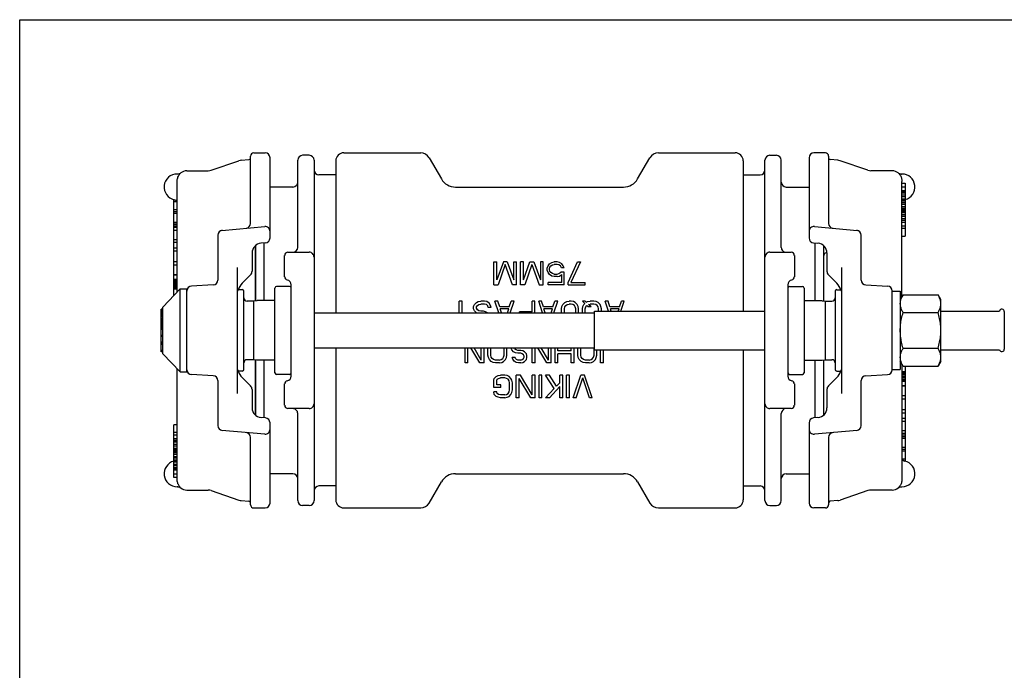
# Model space of a CAD drawing. Header units: inches. Extents: x 0 to 22, y 0 to 17.
# Tile 5 of 6: x 0 to 11.9, y 9.1 to 17. Entities that reach past the tile are written whole.
import ezdxf

# ---------------------------------------------------------------- set-up
doc = ezdxf.new("R2010")
doc.units = ezdxf.units.IN
doc.header["$LTSCALE"] = 1.21
doc.header["$MEASUREMENT"] = 0
doc.layers.get('0').update_dxf_attribs({"linetype": 'CONTINUOUS'})

msp = doc.modelspace()

# ---------------------------------------------------------------- linework, layer by layer
at = {"color": 7, "linetype": 'CONTINUOUS'}
for p, q in [((0, 0), (0, 17)), ((0, 17), (22, 17)), ((2.787, 14.539), (2.787, 15.352)), ((2.826, 15.391), (2.964, 15.391)), ((3.496, 15.361), (3.417, 15.361)), ((3.916, 15.391), (4.843, 15.391)), ((7.713, 15.391), (8.64, 15.391)), ((9.06, 15.361), (9.139, 15.361)), ((9.73, 15.391), (9.592, 15.391)), ((9.769, 15.352), (9.769, 14.539)), ((2.313, 15.181), (2.647, 15.295)), ((2.675, 15.301), (2.769, 15.31)), ((3.023, 14.362), (3.023, 15.332)), ((3.358, 14.249), (3.358, 15.302)), ((3.555, 15.302), (3.555, 11.188)), ((3.817, 15.293), (3.817, 13.458)), ((4.945, 15.332), (5.093, 15.076)), ((7.463, 15.076), (7.61, 15.332)), ((8.739, 15.293), (8.739, 13.478)), ((9.001, 11.188), (9.001, 15.302)), ((9.198, 14.249), (9.198, 15.302)), ((9.533, 15.332), (9.533, 14.362)), ((9.881, 15.301), (9.787, 15.31)), ((10.242, 15.181), (9.908, 15.295)), ((1.908, 15.135), (1.901, 15.135)), ((1.945, 15.148), (1.937, 15.143)), ((2.019, 15.174), (2.275, 15.174)), ((3.817, 15.125), (3.614, 15.125)), ((8.739, 15.125), (8.942, 15.125)), ((10.537, 15.174), (10.281, 15.174)), ((10.619, 15.143), (10.611, 15.148)), ((10.648, 15.135), (10.655, 15.135)), ((1.901, 13.706), (1.901, 15.046)), ((10.655, 13.653), (10.655, 15.046)), ((10.655, 15.025), (10.694, 15.025)), ((10.694, 15.025), (10.694, 14.385)), ((3.299, 14.978), (3.023, 14.978)), ((5.264, 14.978), (7.292, 14.978)), ((9.257, 14.978), (9.533, 14.978)), ((10.655, 14.982), (10.694, 14.982)), ((10.655, 14.934), (10.694, 14.934)), ((10.655, 14.929), (10.694, 14.929)), ((10.655, 14.921), (10.694, 14.921)), ((10.655, 14.907), (10.694, 14.907)), ((10.655, 14.884), (10.694, 14.884)), ((10.655, 14.864), (10.694, 14.864)), ((1.862, 13.917), (1.862, 14.826)), ((1.901, 14.799), (1.862, 14.799)), ((1.867, 14.824), (1.873, 14.822)), ((1.873, 14.822), (1.884, 14.817)), ((1.884, 14.817), (1.892, 14.811)), ((1.892, 14.811), (1.899, 14.804)), ((10.655, 14.837), (10.694, 14.837)), ((10.655, 14.831), (10.694, 14.831)), ((10.655, 14.83), (10.694, 14.83)), ((10.655, 14.817), (10.694, 14.817)), ((10.655, 14.812), (10.694, 14.812)), ((10.655, 14.79), (10.694, 14.79)), ((10.655, 14.771), (10.694, 14.771)), ((1.901, 14.701), (1.862, 14.701)), ((1.901, 14.68), (1.862, 14.68)), ((1.901, 14.658), (1.862, 14.658)), ((10.655, 14.744), (10.694, 14.744)), ((10.655, 14.724), (10.694, 14.724)), ((10.655, 14.718), (10.694, 14.718)), ((10.655, 14.701), (10.694, 14.701)), ((10.655, 14.699), (10.694, 14.699)), ((10.655, 14.695), (10.694, 14.695)), ((10.655, 14.677), (10.694, 14.677)), ((10.655, 14.671), (10.694, 14.671)), ((10.655, 14.646), (10.694, 14.646)), ((1.901, 14.548), (1.862, 14.548)), ((1.901, 14.529), (1.862, 14.529)), ((1.901, 14.525), (1.862, 14.525)), ((10.655, 14.626), (10.694, 14.626)), ((10.655, 14.598), (10.694, 14.598)), ((10.655, 14.579), (10.694, 14.579)), ((10.655, 14.576), (10.694, 14.576)), ((10.655, 14.555), (10.694, 14.555)), ((10.655, 14.509), (10.694, 14.509)), ((1.901, 14.505), (1.862, 14.505)), ((1.901, 14.488), (1.862, 14.488)), ((1.901, 14.454), (1.862, 14.454)), ((2.393, 14.396), (2.393, 13.853)), ((2.441, 14.454), (2.959, 14.5)), ((9.597, 14.5), (10.114, 14.454)), ((10.163, 13.853), (10.163, 14.396)), ((10.655, 14.48), (10.694, 14.48)), ((1.901, 14.34), (1.862, 14.34)), ((1.901, 14.306), (1.862, 14.306)), ((2.848, 13.602), (2.848, 14.271)), ((2.969, 14.304), (2.914, 14.299)), ((2.954, 13.605), (2.954, 14.302)), ((9.587, 14.304), (9.641, 14.299)), ((9.602, 14.302), (9.602, 13.605)), ((9.708, 14.271), (9.708, 13.602)), ((10.655, 14.385), (10.694, 14.385)), ((1.901, 14.239), (1.862, 14.239)), ((1.901, 14.201), (1.862, 14.201)), ((2.807, 14.181), (2.807, 13.959)), ((2.846, 14.268), (2.846, 13.602)), ((3.2, 13.893), (3.2, 14.151)), ((3.24, 14.19), (3.496, 14.19)), ((9.06, 14.19), (9.316, 14.19)), ((9.356, 14.151), (9.356, 13.893)), ((9.71, 13.602), (9.71, 14.268)), ((9.737, 14.181), (9.731, 14.179)), ((9.737, 14.181), (9.737, 14.181)), ((9.747, 14.185), (9.745, 14.184)), ((9.745, 14.184), (9.745, 14.184)), ((9.749, 14.187), (9.747, 14.185)), ((9.749, 14.188), (9.749, 14.187)), ((9.749, 14.181), (9.749, 13.959)), ((1.901, 14.072), (1.862, 14.072)), ((1.901, 14.034), (1.862, 14.034)), ((5.727, 13.796), (5.727, 14.072)), ((5.727, 14.072), (5.761, 14.072)), ((5.761, 13.855), (5.761, 14.072)), ((5.842, 14.072), (5.761, 13.855)), ((5.865, 14.043), (5.778, 13.796)), ((5.888, 14.072), (5.842, 14.072)), ((5.951, 13.796), (5.865, 14.043)), ((5.888, 14.072), (5.968, 13.855)), ((5.968, 13.855), (5.968, 14.072)), ((5.968, 14.072), (6.002, 14.072)), ((6.002, 13.796), (6.002, 14.072)), ((6.048, 13.796), (6.048, 14.072)), ((6.083, 14.072), (6.048, 14.072)), ((6.083, 13.855), (6.163, 14.072)), ((6.083, 13.855), (6.083, 14.072)), ((6.186, 14.043), (6.1, 13.796)), ((6.163, 14.072), (6.209, 14.072)), ((6.186, 14.043), (6.272, 13.796)), ((6.209, 14.072), (6.289, 13.855)), ((6.289, 14.072), (6.289, 13.855)), ((6.324, 14.072), (6.289, 14.072)), ((6.324, 13.796), (6.324, 14.072)), ((6.381, 14.025), (6.398, 14.049)), ((6.398, 14.049), (6.427, 14.066)), ((6.416, 14.025), (6.433, 14.037)), ((6.427, 14.066), (6.456, 14.072)), ((6.433, 14.037), (6.456, 14.043)), ((6.49, 14.072), (6.456, 14.072)), ((6.49, 14.043), (6.456, 14.043)), ((6.519, 14.066), (6.49, 14.072)), ((6.513, 14.037), (6.49, 14.043)), ((6.531, 14.025), (6.513, 14.037)), ((6.548, 14.049), (6.519, 14.066)), ((6.565, 14.025), (6.548, 14.049)), ((6.622, 13.826), (6.737, 14.072)), ((6.772, 14.072), (6.657, 13.826)), ((6.737, 14.072), (6.772, 14.072)), ((1.901, 13.917), (1.862, 13.917)), ((2.629, 12.483), (2.629, 14.007)), ((2.687, 13.815), (2.789, 13.917)), ((6.37, 13.996), (6.381, 14.025)), ((6.37, 13.972), (6.37, 13.996)), ((6.381, 13.943), (6.37, 13.972)), ((6.398, 13.92), (6.381, 13.943)), ((6.398, 13.99), (6.404, 14.008)), ((6.398, 13.978), (6.398, 13.99)), ((6.404, 13.961), (6.398, 13.978)), ((6.427, 13.902), (6.398, 13.92)), ((6.404, 14.008), (6.416, 14.025)), ((6.416, 13.943), (6.404, 13.961)), ((6.433, 13.931), (6.416, 13.943)), ((6.456, 13.925), (6.433, 13.931)), ((6.456, 13.925), (6.49, 13.925)), ((6.49, 13.925), (6.513, 13.931)), ((6.513, 13.931), (6.536, 13.949)), ((6.519, 13.902), (6.548, 13.92)), ((6.542, 14.002), (6.531, 14.025)), ((6.576, 13.949), (6.536, 13.949)), ((6.576, 14.002), (6.542, 14.002)), ((6.548, 13.826), (6.548, 13.92)), ((6.576, 14.002), (6.565, 14.025)), ((6.576, 13.796), (6.576, 13.949)), ((9.767, 13.917), (9.869, 13.815)), ((9.926, 14.007), (9.926, 12.483)), ((1.862, 13.666), (1.862, 13.911)), ((1.901, 13.911), (1.862, 13.911)), ((1.901, 13.859), (1.862, 13.859)), ((1.901, 13.847), (1.862, 13.847)), ((1.901, 13.834), (1.862, 13.834)), ((1.901, 13.816), (1.862, 13.816)), ((1.901, 13.8), (1.862, 13.8)), ((3.279, 12.694), (3.279, 13.796)), ((5.727, 13.796), (5.778, 13.796)), ((6.002, 13.796), (5.951, 13.796)), ((6.1, 13.796), (6.048, 13.796)), ((6.272, 13.796), (6.324, 13.796)), ((6.381, 13.796), (6.381, 13.826)), ((6.548, 13.826), (6.381, 13.826)), ((6.576, 13.796), (6.381, 13.796)), ((6.456, 13.896), (6.427, 13.902)), ((6.49, 13.896), (6.456, 13.896)), ((6.49, 13.896), (6.519, 13.902)), ((6.622, 13.796), (6.622, 13.826)), ((6.622, 13.796), (6.829, 13.796)), ((6.657, 13.826), (6.829, 13.826)), ((6.829, 13.796), (6.829, 13.826)), ((9.277, 13.796), (9.277, 12.694)), ((1.728, 13.527), (1.94, 13.747)), ((1.901, 13.783), (1.862, 13.783)), ((1.901, 13.771), (1.862, 13.771)), ((1.901, 13.758), (1.862, 13.758)), ((1.901, 13.749), (1.862, 13.749)), ((1.901, 13.744), (1.862, 13.744)), ((1.94, 12.743), (1.94, 13.747)), ((1.94, 13.747), (2.019, 13.747)), ((2.019, 12.743), (2.019, 13.747)), ((2.337, 13.794), (2.075, 13.78)), ((2.688, 13.737), (2.649, 13.737)), ((2.708, 12.773), (2.708, 13.718)), ((3.082, 12.734), (3.082, 13.757)), ((3.259, 13.777), (3.102, 13.777)), ((9.297, 13.777), (9.454, 13.777)), ((9.474, 13.757), (9.474, 12.734)), ((9.848, 13.718), (9.848, 12.773)), ((9.867, 13.737), (9.907, 13.737)), ((10.219, 13.794), (10.481, 13.78)), ((10.537, 12.761), (10.537, 13.73)), ((10.537, 13.718), (10.635, 13.718)), ((10.635, 13.718), (10.635, 12.773)), ((10.669, 13.677), (10.635, 13.619)), ((10.669, 13.677), (11.092, 13.677)), ((11.125, 13.619), (11.092, 13.677)), ((2.826, 13.6), (2.747, 13.6)), ((2.864, 13.604), (2.826, 13.6)), ((2.826, 12.891), (2.826, 13.6)), ((2.867, 13.605), (2.864, 13.604)), ((3.082, 13.605), (2.867, 13.605)), ((5.309, 13.458), (5.309, 13.6)), ((5.344, 13.6), (5.309, 13.6)), ((5.344, 13.458), (5.344, 13.6)), ((5.481, 13.535), (5.493, 13.559)), ((5.493, 13.559), (5.516, 13.582)), ((5.516, 13.582), (5.539, 13.594)), ((5.527, 13.547), (5.545, 13.559)), ((5.539, 13.594), (5.568, 13.6)), ((5.545, 13.559), (5.568, 13.564)), ((5.614, 13.6), (5.568, 13.6)), ((5.614, 13.564), (5.568, 13.564)), ((5.642, 13.594), (5.614, 13.6)), ((5.637, 13.559), (5.614, 13.564)), ((5.654, 13.541), (5.637, 13.559)), ((5.671, 13.576), (5.642, 13.594)), ((5.688, 13.547), (5.671, 13.576)), ((5.787, 13.458), (5.74, 13.6)), ((5.774, 13.6), (5.74, 13.6)), ((5.797, 13.529), (5.774, 13.6)), ((5.912, 13.529), (5.935, 13.6)), ((5.922, 13.458), (5.97, 13.6)), ((5.97, 13.6), (5.935, 13.6)), ((6.188, 13.471), (6.188, 13.6)), ((6.222, 13.6), (6.188, 13.6)), ((6.222, 13.458), (6.222, 13.6)), ((6.303, 13.6), (6.268, 13.6)), ((6.315, 13.458), (6.268, 13.6)), ((6.325, 13.529), (6.303, 13.6)), ((6.44, 13.529), (6.463, 13.6)), ((6.45, 13.458), (6.498, 13.6)), ((6.498, 13.6), (6.463, 13.6)), ((6.549, 13.535), (6.561, 13.559)), ((6.561, 13.559), (6.584, 13.582)), ((6.584, 13.582), (6.607, 13.594)), ((6.595, 13.547), (6.613, 13.559)), ((6.607, 13.594), (6.636, 13.6)), ((6.613, 13.559), (6.636, 13.564)), ((6.659, 13.6), (6.636, 13.6)), ((6.659, 13.564), (6.636, 13.564)), ((6.687, 13.594), (6.659, 13.6)), ((6.681, 13.559), (6.659, 13.564)), ((6.699, 13.547), (6.681, 13.559)), ((6.71, 13.582), (6.687, 13.594)), ((6.733, 13.559), (6.71, 13.582)), ((6.745, 13.535), (6.733, 13.559)), ((6.831, 13.6), (6.796, 13.6)), ((6.825, 13.57), (6.796, 13.6)), ((6.802, 13.535), (6.814, 13.559)), ((6.814, 13.559), (6.825, 13.57)), ((6.842, 13.588), (6.831, 13.6)), ((6.842, 13.588), (6.859, 13.594)), ((6.859, 13.594), (6.888, 13.6)), ((6.871, 13.559), (6.888, 13.564)), ((6.9, 13.529), (6.871, 13.559)), ((6.934, 13.6), (6.888, 13.6)), ((6.934, 13.564), (6.888, 13.564)), ((6.963, 13.594), (6.934, 13.6)), ((6.957, 13.559), (6.934, 13.564)), ((6.974, 13.547), (6.957, 13.559)), ((6.986, 13.582), (6.963, 13.594)), ((7.009, 13.559), (6.986, 13.582)), ((7.02, 13.535), (7.009, 13.559)), ((7.106, 13.6), (7.072, 13.6)), ((7.112, 13.478), (7.072, 13.6)), ((7.129, 13.529), (7.106, 13.6)), ((7.244, 13.529), (7.267, 13.6)), ((7.261, 13.478), (7.302, 13.6)), ((7.302, 13.6), (7.267, 13.6)), ((9.474, 13.605), (9.689, 13.605)), ((9.689, 13.605), (9.691, 13.604)), ((9.691, 13.604), (9.73, 13.6)), ((9.73, 13.6), (9.808, 13.6)), ((9.73, 12.891), (9.73, 13.6)), ((11.125, 12.871), (11.125, 13.619)), ((1.708, 12.988), (1.708, 13.503)), ((1.728, 13.503), (1.708, 13.503)), ((1.728, 13.503), (1.708, 13.503)), ((1.728, 13.495), (1.708, 13.495)), ((1.728, 13.488), (1.708, 13.488)), ((1.728, 13.474), (1.708, 13.474)), ((1.728, 13.46), (1.708, 13.46)), ((1.728, 13.457), (1.708, 13.457)), ((1.728, 13.45), (1.708, 13.45)), ((1.728, 13.442), (1.708, 13.442)), ((1.728, 12.964), (1.728, 13.527)), ((3.555, 13.458), (6.94, 13.458)), ((5.481, 13.506), (5.481, 13.535)), ((5.493, 13.482), (5.481, 13.506)), ((5.516, 13.459), (5.493, 13.482)), ((5.516, 13.529), (5.527, 13.547)), ((5.516, 13.512), (5.516, 13.529)), ((5.527, 13.494), (5.516, 13.512)), ((5.518, 13.458), (5.516, 13.459)), ((5.545, 13.482), (5.527, 13.494)), ((5.568, 13.476), (5.545, 13.482)), ((5.602, 13.476), (5.568, 13.476)), ((5.625, 13.471), (5.602, 13.476)), ((5.648, 13.459), (5.625, 13.471)), ((5.649, 13.458), (5.648, 13.459)), ((5.659, 13.523), (5.654, 13.541)), ((5.694, 13.523), (5.659, 13.523)), ((5.694, 13.523), (5.688, 13.547)), ((5.912, 13.529), (5.797, 13.529)), ((5.819, 13.458), (5.803, 13.506)), ((5.906, 13.506), (5.803, 13.506)), ((5.891, 13.458), (5.906, 13.506)), ((6.038, 13.458), (6.038, 13.471)), ((6.188, 13.471), (6.038, 13.471)), ((6.44, 13.529), (6.325, 13.529)), ((6.435, 13.506), (6.331, 13.506)), ((6.347, 13.458), (6.331, 13.506)), ((6.419, 13.458), (6.435, 13.506)), ((6.544, 13.506), (6.549, 13.535)), ((6.544, 13.458), (6.544, 13.506)), ((6.578, 13.506), (6.584, 13.529)), ((6.578, 13.458), (6.578, 13.506)), ((6.584, 13.529), (6.595, 13.547)), ((6.71, 13.529), (6.699, 13.547)), ((6.716, 13.506), (6.71, 13.529)), ((6.716, 13.458), (6.716, 13.506)), ((6.75, 13.506), (6.745, 13.535)), ((6.75, 13.458), (6.75, 13.506)), ((6.796, 13.506), (6.802, 13.535)), ((6.796, 13.458), (6.796, 13.506)), ((6.831, 13.506), (6.836, 13.529)), ((6.831, 13.458), (6.831, 13.506)), ((6.836, 13.529), (6.848, 13.547)), ((6.865, 13.529), (6.848, 13.547)), ((6.9, 13.529), (6.865, 13.529)), ((6.94, 13.478), (9.001, 13.478)), ((6.94, 13.012), (6.94, 13.478)), ((6.986, 13.529), (6.974, 13.547)), ((6.992, 13.506), (6.986, 13.529)), ((6.992, 13.478), (6.992, 13.506)), ((7.026, 13.506), (7.02, 13.535)), ((7.026, 13.478), (7.026, 13.506)), ((7.244, 13.529), (7.129, 13.529)), ((7.238, 13.506), (7.135, 13.506)), ((7.144, 13.478), (7.135, 13.506)), ((7.229, 13.478), (7.238, 13.506)), ((10.669, 13.461), (11.092, 13.461)), ((11.125, 13.478), (11.834, 13.478)), ((11.891, 13.472), (11.891, 13.019)), ((1.728, 13.426), (1.708, 13.426)), ((1.728, 13.412), (1.708, 13.412)), ((1.728, 13.393), (1.708, 13.393)), ((1.728, 13.379), (1.708, 13.379)), ((1.728, 13.366), (1.708, 13.366)), ((1.728, 13.356), (1.708, 13.356)), ((1.728, 13.352), (1.708, 13.352)), ((1.728, 13.343), (1.708, 13.343)), ((1.728, 13.329), (1.708, 13.329)), ((1.728, 13.326), (1.708, 13.326)), ((1.728, 13.325), (1.708, 13.325)), ((1.728, 13.313), (1.708, 13.313)), ((1.728, 13.301), (1.708, 13.301)), ((1.728, 13.295), (1.708, 13.295)), ((1.728, 13.281), (1.708, 13.281)), ((1.728, 13.263), (1.708, 13.263)), ((1.728, 13.258), (1.708, 13.258)), ((1.728, 13.183), (1.708, 13.183)), ((1.728, 13.17), (1.708, 13.17)), ((1.728, 13.105), (1.708, 13.105)), ((1.728, 13.091), (1.708, 13.091)), ((1.728, 13.088), (1.708, 13.088)), ((1.728, 13.076), (1.708, 13.076)), ((1.728, 13.003), (1.708, 13.003)), ((1.728, 12.989), (1.708, 12.989)), ((1.728, 12.988), (1.708, 12.988)), ((1.728, 12.964), (1.94, 12.743)), ((3.555, 13.033), (6.94, 13.033)), ((3.817, 13.033), (3.817, 11.198)), ((5.38, 12.852), (5.38, 13.033)), ((5.414, 12.852), (5.414, 13.033)), ((5.558, 12.852), (5.447, 13.033)), ((5.575, 12.887), (5.488, 13.033)), ((5.575, 12.887), (5.575, 13.033)), ((5.609, 12.852), (5.609, 13.033)), ((5.655, 12.945), (5.655, 13.033)), ((5.69, 12.945), (5.69, 13.033)), ((5.851, 12.945), (5.851, 13.033)), ((5.885, 12.945), (5.885, 13.033)), ((5.942, 13.01), (5.931, 13.033)), ((5.965, 12.986), (5.942, 13.01)), ((5.988, 12.975), (5.965, 12.986)), ((5.977, 13.022), (5.97, 13.033)), ((5.994, 13.01), (5.977, 13.022)), ((6.017, 12.969), (5.988, 12.975)), ((6.017, 13.004), (5.994, 13.01)), ((6.052, 13.004), (6.017, 13.004)), ((6.052, 12.969), (6.017, 12.969)), ((6.075, 12.998), (6.052, 13.004)), ((6.069, 12.963), (6.052, 12.969)), ((6.086, 12.951), (6.069, 12.963)), ((6.097, 12.986), (6.075, 12.998)), ((6.12, 12.963), (6.097, 12.986)), ((6.126, 12.94), (6.12, 12.963)), ((6.189, 12.852), (6.189, 13.033)), ((6.224, 12.852), (6.224, 13.033)), ((6.367, 12.852), (6.256, 13.033)), ((6.385, 12.887), (6.297, 13.033)), ((6.385, 12.887), (6.385, 13.033)), ((6.419, 12.852), (6.419, 13.033)), ((6.465, 12.852), (6.465, 13.033)), ((6.499, 12.998), (6.499, 13.033)), ((6.66, 12.998), (6.499, 12.998)), ((6.66, 12.963), (6.499, 12.963)), ((6.499, 12.852), (6.499, 12.963)), ((6.66, 12.998), (6.66, 13.033)), ((6.66, 12.852), (6.66, 12.963)), ((6.695, 12.852), (6.695, 13.033)), ((6.741, 12.945), (6.741, 13.033)), ((6.775, 12.945), (6.775, 13.033)), ((6.936, 12.945), (6.936, 13.033)), ((6.94, 13.012), (9.001, 13.012)), ((6.97, 12.945), (6.97, 13.012)), ((7.016, 12.852), (7.016, 13.012)), ((7.051, 12.852), (7.051, 13.012)), ((8.739, 13.012), (8.739, 11.198)), ((10.669, 13.029), (11.092, 13.029)), ((11.125, 13.012), (11.834, 13.012)), ((2.826, 12.891), (2.747, 12.891)), ((2.864, 12.886), (2.826, 12.891)), ((2.846, 12.889), (2.846, 12.222)), ((2.848, 12.22), (2.848, 12.888)), ((2.867, 12.886), (2.864, 12.886)), ((3.082, 12.886), (2.867, 12.886)), ((2.954, 12.188), (2.954, 12.886)), ((5.414, 12.852), (5.38, 12.852)), ((5.609, 12.852), (5.558, 12.852)), ((5.661, 12.916), (5.655, 12.945)), ((5.673, 12.893), (5.661, 12.916)), ((5.696, 12.869), (5.673, 12.893)), ((5.696, 12.922), (5.69, 12.945)), ((5.707, 12.904), (5.696, 12.922)), ((5.719, 12.857), (5.696, 12.869)), ((5.724, 12.893), (5.707, 12.904)), ((5.747, 12.852), (5.719, 12.857)), ((5.747, 12.887), (5.724, 12.893)), ((5.793, 12.887), (5.747, 12.887)), ((5.793, 12.852), (5.747, 12.852)), ((5.793, 12.887), (5.816, 12.893)), ((5.793, 12.852), (5.822, 12.857)), ((5.816, 12.893), (5.833, 12.904)), ((5.822, 12.857), (5.845, 12.869)), ((5.833, 12.904), (5.845, 12.922)), ((5.845, 12.922), (5.851, 12.945)), ((5.845, 12.869), (5.868, 12.893)), ((5.868, 12.893), (5.879, 12.916)), ((5.879, 12.916), (5.885, 12.945)), ((5.954, 12.899), (5.948, 12.916)), ((5.983, 12.916), (5.948, 12.916)), ((5.971, 12.875), (5.954, 12.899)), ((5.994, 12.857), (5.971, 12.875)), ((5.988, 12.904), (5.983, 12.916)), ((6, 12.893), (5.988, 12.904)), ((6.023, 12.852), (5.994, 12.857)), ((6.017, 12.887), (6, 12.893)), ((6.052, 12.887), (6.017, 12.887)), ((6.052, 12.852), (6.023, 12.852)), ((6.052, 12.887), (6.069, 12.893)), ((6.052, 12.852), (6.075, 12.857)), ((6.069, 12.893), (6.086, 12.904)), ((6.075, 12.857), (6.097, 12.869)), ((6.092, 12.934), (6.086, 12.951)), ((6.086, 12.904), (6.092, 12.922)), ((6.092, 12.922), (6.092, 12.934)), ((6.097, 12.869), (6.12, 12.893)), ((6.12, 12.893), (6.126, 12.916)), ((6.126, 12.916), (6.126, 12.94)), ((6.224, 12.852), (6.189, 12.852)), ((6.419, 12.852), (6.367, 12.852)), ((6.499, 12.852), (6.465, 12.852)), ((6.695, 12.852), (6.66, 12.852)), ((6.746, 12.916), (6.741, 12.945)), ((6.758, 12.893), (6.746, 12.916)), ((6.781, 12.869), (6.758, 12.893)), ((6.781, 12.922), (6.775, 12.945)), ((6.792, 12.904), (6.781, 12.922)), ((6.804, 12.857), (6.781, 12.869)), ((6.809, 12.893), (6.792, 12.904)), ((6.832, 12.852), (6.804, 12.857)), ((6.832, 12.887), (6.809, 12.893)), ((6.878, 12.887), (6.832, 12.887)), ((6.878, 12.852), (6.832, 12.852)), ((6.878, 12.887), (6.901, 12.893)), ((6.878, 12.852), (6.907, 12.857)), ((6.901, 12.893), (6.919, 12.904)), ((6.907, 12.857), (6.93, 12.869)), ((6.919, 12.904), (6.93, 12.922)), ((6.93, 12.922), (6.936, 12.945)), ((6.93, 12.869), (6.953, 12.893)), ((6.953, 12.893), (6.964, 12.916)), ((6.964, 12.916), (6.97, 12.945)), ((7.051, 12.852), (7.016, 12.852)), ((9.474, 12.886), (9.689, 12.886)), ((9.602, 12.886), (9.602, 12.188)), ((9.689, 12.886), (9.691, 12.886)), ((9.691, 12.886), (9.73, 12.891)), ((9.708, 12.888), (9.708, 12.22)), ((9.71, 12.222), (9.71, 12.889)), ((9.73, 12.891), (9.808, 12.891)), ((10.669, 12.813), (10.635, 12.871)), ((11.125, 12.871), (11.092, 12.813)), ((1.901, 11.445), (1.901, 12.784)), ((1.94, 12.743), (2.019, 12.743)), ((2.688, 12.753), (2.649, 12.753)), ((9.867, 12.753), (9.907, 12.753)), ((10.537, 12.773), (10.635, 12.773)), ((10.655, 12.837), (10.655, 11.445)), ((10.655, 12.747), (10.694, 12.747)), ((10.655, 12.741), (10.694, 12.741)), ((10.655, 12.733), (10.694, 12.733)), ((10.669, 12.813), (11.092, 12.813)), ((10.694, 12.813), (10.694, 12.58)), ((2.337, 12.697), (2.075, 12.711)), ((2.393, 12.638), (2.393, 12.095)), ((2.789, 12.574), (2.687, 12.676)), ((3.259, 12.714), (3.102, 12.714)), ((5.726, 12.642), (5.732, 12.665)), ((5.726, 12.554), (5.726, 12.642)), ((5.732, 12.665), (5.755, 12.689)), ((5.755, 12.689), (5.778, 12.701)), ((5.761, 12.636), (5.766, 12.654)), ((5.761, 12.589), (5.761, 12.636)), ((5.766, 12.654), (5.784, 12.665)), ((5.778, 12.701), (5.807, 12.706)), ((5.784, 12.665), (5.807, 12.671)), ((5.858, 12.706), (5.807, 12.706)), ((5.858, 12.671), (5.807, 12.671)), ((5.887, 12.701), (5.858, 12.706)), ((5.881, 12.665), (5.858, 12.671)), ((5.899, 12.654), (5.881, 12.665)), ((5.91, 12.689), (5.887, 12.701)), ((5.91, 12.636), (5.899, 12.654)), ((5.933, 12.665), (5.91, 12.689)), ((5.916, 12.613), (5.91, 12.636)), ((5.916, 12.525), (5.916, 12.613)), ((5.944, 12.642), (5.933, 12.665)), ((5.95, 12.613), (5.944, 12.642)), ((5.95, 12.525), (5.95, 12.613)), ((6.048, 12.706), (5.996, 12.706)), ((5.996, 12.431), (5.996, 12.706)), ((6.174, 12.431), (6.031, 12.665)), ((6.031, 12.431), (6.031, 12.665)), ((6.191, 12.466), (6.048, 12.706)), ((6.226, 12.706), (6.191, 12.706)), ((6.191, 12.466), (6.191, 12.706)), ((6.226, 12.431), (6.226, 12.706)), ((6.306, 12.706), (6.272, 12.706)), ((6.272, 12.431), (6.272, 12.706)), ((6.306, 12.431), (6.306, 12.706)), ((6.398, 12.706), (6.352, 12.706)), ((6.455, 12.542), (6.352, 12.706)), ((6.484, 12.572), (6.398, 12.706)), ((6.484, 12.572), (6.524, 12.613)), ((6.559, 12.706), (6.524, 12.706)), ((6.524, 12.613), (6.524, 12.706)), ((6.559, 12.431), (6.559, 12.706)), ((6.639, 12.706), (6.605, 12.706)), ((6.605, 12.431), (6.605, 12.706)), ((6.639, 12.431), (6.639, 12.706)), ((6.685, 12.431), (6.777, 12.706)), ((6.72, 12.431), (6.8, 12.671)), ((6.823, 12.706), (6.777, 12.706)), ((6.88, 12.431), (6.8, 12.671)), ((6.915, 12.431), (6.823, 12.706)), ((9.297, 12.714), (9.454, 12.714)), ((9.869, 12.676), (9.767, 12.574)), ((10.163, 12.095), (10.163, 12.638)), ((10.219, 12.697), (10.481, 12.711)), ((10.655, 12.719), (10.694, 12.719)), ((10.655, 12.707), (10.694, 12.707)), ((10.655, 12.69), (10.694, 12.69)), ((10.655, 12.675), (10.694, 12.675)), ((10.655, 12.656), (10.694, 12.656)), ((10.655, 12.643), (10.694, 12.643)), ((10.655, 12.632), (10.694, 12.632)), ((2.807, 12.532), (2.807, 12.309)), ((3.2, 12.34), (3.2, 12.598)), ((5.812, 12.554), (5.726, 12.554)), ((5.761, 12.501), (5.726, 12.501)), ((5.732, 12.472), (5.726, 12.501)), ((5.812, 12.589), (5.761, 12.589)), ((5.766, 12.484), (5.761, 12.501)), ((5.812, 12.554), (5.812, 12.589)), ((5.899, 12.484), (5.91, 12.501)), ((5.91, 12.501), (5.916, 12.525)), ((5.933, 12.472), (5.944, 12.495)), ((5.944, 12.495), (5.95, 12.525)), ((6.352, 12.431), (6.455, 12.542)), ((6.398, 12.431), (6.524, 12.566)), ((6.524, 12.431), (6.524, 12.566)), ((9.356, 12.598), (9.356, 12.34)), ((9.749, 12.532), (9.749, 12.309)), ((10.655, 12.58), (10.694, 12.58)), ((10.655, 12.574), (10.694, 12.574)), ((10.694, 12.574), (10.694, 11.665)), ((5.755, 12.448), (5.732, 12.472)), ((5.778, 12.437), (5.755, 12.448)), ((5.784, 12.472), (5.766, 12.484)), ((5.807, 12.431), (5.778, 12.437)), ((5.807, 12.466), (5.784, 12.472)), ((5.858, 12.466), (5.807, 12.466)), ((5.858, 12.431), (5.807, 12.431)), ((5.858, 12.466), (5.881, 12.472)), ((5.858, 12.431), (5.887, 12.437)), ((5.881, 12.472), (5.899, 12.484)), ((5.887, 12.437), (5.91, 12.448)), ((5.91, 12.448), (5.933, 12.472)), ((6.031, 12.431), (5.996, 12.431)), ((6.226, 12.431), (6.174, 12.431)), ((6.306, 12.431), (6.272, 12.431)), ((6.398, 12.431), (6.352, 12.431)), ((6.559, 12.431), (6.524, 12.431)), ((6.639, 12.431), (6.605, 12.431)), ((6.72, 12.431), (6.685, 12.431)), ((6.915, 12.431), (6.88, 12.431)), ((10.655, 12.457), (10.694, 12.457)), ((10.655, 12.418), (10.694, 12.418)), ((3.496, 12.3), (3.24, 12.3)), ((9.316, 12.3), (9.06, 12.3)), ((10.655, 12.29), (10.694, 12.29)), ((10.655, 12.251), (10.694, 12.251)), ((2.969, 12.187), (2.914, 12.192)), ((3.358, 11.188), (3.358, 12.241)), ((9.198, 11.188), (9.198, 12.241)), ((9.641, 12.192), (9.587, 12.187)), ((10.655, 12.184), (10.694, 12.184)), ((10.655, 12.15), (10.694, 12.15)), ((1.862, 11.466), (1.862, 12.105)), ((1.901, 12.105), (1.862, 12.105)), ((2.959, 11.991), (2.441, 12.036)), ((3.023, 11.159), (3.023, 12.128)), ((9.533, 12.128), (9.533, 11.159)), ((10.114, 12.036), (9.597, 11.991)), ((10.655, 12.037), (10.694, 12.037)), ((1.901, 12.01), (1.862, 12.01)), ((1.901, 11.981), (1.862, 11.981)), ((1.901, 11.935), (1.862, 11.935)), ((1.901, 11.915), (1.862, 11.915)), ((1.901, 11.912), (1.862, 11.912)), ((1.901, 11.893), (1.862, 11.893)), ((2.787, 11.139), (2.787, 11.952)), ((9.769, 11.952), (9.769, 11.139)), ((10.655, 12.003), (10.694, 12.003)), ((10.655, 11.985), (10.694, 11.985)), ((10.655, 11.965), (10.694, 11.965)), ((10.655, 11.962), (10.694, 11.962)), ((10.655, 11.943), (10.694, 11.943)), ((1.901, 11.865), (1.862, 11.865)), ((1.901, 11.845), (1.862, 11.845)), ((1.901, 11.82), (1.862, 11.82)), ((1.901, 11.813), (1.862, 11.813)), ((1.901, 11.796), (1.862, 11.796)), ((1.901, 11.792), (1.862, 11.792)), ((1.901, 11.79), (1.862, 11.79)), ((10.655, 11.833), (10.694, 11.833)), ((10.655, 11.81), (10.694, 11.81)), ((10.655, 11.789), (10.694, 11.789)), ((1.901, 11.772), (1.862, 11.772)), ((1.901, 11.766), (1.862, 11.766)), ((1.901, 11.747), (1.862, 11.747)), ((1.901, 11.719), (1.862, 11.719)), ((1.901, 11.701), (1.862, 11.701)), ((1.901, 11.679), (1.862, 11.679)), ((1.901, 11.674), (1.862, 11.674)), ((1.901, 11.661), (1.862, 11.661)), ((1.901, 11.659), (1.862, 11.659)), ((10.655, 11.692), (10.694, 11.692)), ((10.663, 11.679), (10.657, 11.686)), ((10.672, 11.673), (10.663, 11.679)), ((10.683, 11.668), (10.672, 11.673)), ((10.689, 11.667), (10.683, 11.668)), ((1.901, 11.653), (1.862, 11.653)), ((1.901, 11.626), (1.862, 11.626)), ((1.901, 11.607), (1.862, 11.607)), ((1.901, 11.583), (1.862, 11.583)), ((1.901, 11.569), (1.862, 11.569)), ((1.901, 11.562), (1.862, 11.562)), ((1.901, 11.557), (1.862, 11.557)), ((1.901, 11.509), (1.862, 11.509)), ((1.901, 11.466), (1.862, 11.466)), ((3.299, 11.513), (3.023, 11.513)), ((5.264, 11.513), (7.292, 11.513)), ((9.257, 11.513), (9.533, 11.513)), ((1.908, 11.356), (1.901, 11.356)), ((1.937, 11.348), (1.945, 11.342)), ((2.019, 11.316), (2.275, 11.316)), ((2.313, 11.31), (2.647, 11.195)), ((3.817, 11.365), (3.614, 11.365)), ((4.945, 11.159), (5.093, 11.415)), ((7.463, 11.415), (7.61, 11.159)), ((8.739, 11.365), (8.942, 11.365)), ((10.242, 11.31), (9.908, 11.195)), ((10.537, 11.316), (10.281, 11.316)), ((10.611, 11.342), (10.619, 11.348)), ((10.648, 11.356), (10.655, 11.356)), ((2.675, 11.189), (2.769, 11.181)), ((9.881, 11.189), (9.787, 11.181)), ((2.826, 11.1), (2.964, 11.1)), ((3.496, 11.129), (3.417, 11.129)), ((3.916, 11.1), (4.843, 11.1)), ((7.713, 11.1), (8.64, 11.1)), ((9.06, 11.129), (9.139, 11.129)), ((9.73, 11.1), (9.592, 11.1))]:
    msp.add_line(p, q, dxfattribs=at)
for points in [[(1.937, 15.143), (1.926, 15.138), (1.914, 15.135), (1.908, 15.135)], [(10.648, 15.135), (10.642, 15.135), (10.63, 15.138), (10.619, 15.143)], [(9.731, 14.179), (9.721, 14.173), (9.714, 14.165), (9.71, 14.156), (9.71, 14.151)], [(9.745, 14.184), (9.743, 14.183), (9.739, 14.181), (9.737, 14.181)], [(1.908, 11.356), (1.914, 11.355), (1.926, 11.353), (1.937, 11.348)], [(10.619, 11.348), (10.63, 11.353), (10.642, 11.355), (10.648, 11.356)]]:
    msp.add_lwpolyline(points, dxfattribs=at)
for centre, radius, start, end in [((2.826, 15.352), 0.0394, 90, 180), ((2.964, 15.332), 0.0591, 0, 90), ((3.417, 15.302), 0.0591, 90, 180), ((3.496, 15.302), 0.0591, 0, 90), ((3.916, 15.293), 0.0984, 90, 180), ((4.843, 15.273), 0.118, 30, 90), ((7.713, 15.273), 0.118, 90, 150), ((8.64, 15.293), 0.0984, 0, 90), ((9.06, 15.302), 0.0591, 90, 180), ((9.139, 15.302), 0.0591, 0, 90), ((9.592, 15.332), 0.0591, 90, 180), ((9.73, 15.352), 0.0394, 0, 90), ((2.686, 15.184), 0.118, 95.1944, 108.9246), ((2.767, 15.329), 0.0197, 275.1944, 360), ((9.789, 15.329), 0.0197, 180, 264.8056), ((9.87, 15.184), 0.118, 71.0754, 84.8056), ((1.901, 14.978), 0.157, 90, 257.5059), ((2.019, 15.056), 0.118, 90, 128.9435), ((2.275, 15.293), 0.118, 270, 288.9246), ((3.614, 15.184), 0.0591, 180, 270), ((8.942, 15.184), 0.0591, 270, 360), ((10.281, 15.293), 0.118, 251.0754, 270), ((10.537, 15.056), 0.118, 51.0565, 90), ((10.655, 14.978), 0.157, 284.5189, 90), ((3.299, 15.037), 0.0591, 270, 360), ((5.264, 15.174), 0.197, 210, 270), ((7.292, 15.174), 0.197, 270, 330), ((9.257, 15.037), 0.0591, 180, 270), ((1.854, 14.766), 0.0591, 37.3044, 77.5043), ((2.728, 14.539), 0.0591, 275, 359.9994), ((9.828, 14.539), 0.0591, 179.9998, 265), ((2.452, 14.396), 0.0591, 95, 180), ((2.964, 14.441), 0.0591, 0, 95), ((9.592, 14.441), 0.0591, 85, 180), ((10.104, 14.396), 0.0591, 0, 85), ((2.925, 14.181), 0.118, 94.9965, 180), ((2.964, 14.362), 0.0591, 275, 360), ((9.592, 14.362), 0.0591, 180, 265), ((9.631, 14.181), 0.118, 0, 85.0035), ((3.24, 14.151), 0.0394, 90, 180), ((3.299, 14.249), 0.0591, 270, 360), ((3.496, 14.131), 0.0591, 0, 90.0149), ((9.06, 14.131), 0.0591, 89.9817, 180), ((9.257, 14.249), 0.0591, 180, 270.0013), ((9.316, 14.151), 0.0394, 0, 89.9959), ((2.747, 13.959), 0.0591, 315, 360), ((9.808, 13.959), 0.0591, 180, 225), ((2.334, 13.853), 0.0591, 273, 360), ((2.826, 13.676), 0.197, 135, 162.8267), ((3.24, 13.893), 0.0394, 180, 258.463), ((3.22, 13.796), 0.0591, 0.0028, 78.463), ((9.336, 13.796), 0.0591, 101.537, 179.9976), ((9.316, 13.893), 0.0394, 281.537, 360), ((9.73, 13.676), 0.197, 17.1733, 45), ((10.222, 13.853), 0.0591, 180, 267), ((2.078, 13.721), 0.0591, 93, 180), ((2.649, 13.718), 0.0197, 90, 180), ((2.688, 13.718), 0.0197, 0, 90), ((3.102, 13.757), 0.0197, 90, 180), ((3.259, 13.757), 0.0197, 0, 90), ((9.297, 13.757), 0.0197, 90, 180), ((9.454, 13.757), 0.0197, 0, 90), ((9.867, 13.718), 0.0197, 90, 180), ((9.907, 13.718), 0.0197, 0, 90), ((10.478, 13.721), 0.0591, 0, 87), ((2.747, 13.639), 0.0394, 180, 270), ((9.808, 13.639), 0.0394, 270, 360), ((11.862, 13.472), 0.0295, 0, 166.66), ((11.862, 13.019), 0.0295, 193.34, 360), ((2.747, 12.852), 0.0394, 90, 180), ((9.808, 12.852), 0.0394, 0, 90), ((2.078, 12.77), 0.0591, 180, 267), ((2.649, 12.773), 0.0197, 180, 270), ((2.826, 12.815), 0.197, 197.1733, 225), ((2.688, 12.773), 0.0197, 270, 360), ((3.102, 12.733), 0.0197, 180, 270), ((3.259, 12.733), 0.0197, 270, 360), ((9.297, 12.733), 0.0197, 180, 270), ((9.454, 12.733), 0.0197, 270, 360), ((9.867, 12.773), 0.0197, 180, 270), ((9.73, 12.815), 0.197, 315, 342.8267), ((9.907, 12.773), 0.0197, 270, 360), ((10.478, 12.77), 0.0591, 273, 360), ((2.334, 12.638), 0.0591, 0, 87), ((3.24, 12.598), 0.0394, 101.537, 180), ((3.22, 12.694), 0.0591, 281.537, 359.9976), ((9.336, 12.694), 0.0591, 180.0028, 258.463), ((9.316, 12.598), 0.0394, 0, 78.463), ((10.222, 12.638), 0.0591, 93, 180), ((2.747, 12.532), 0.0591, 0, 45), ((9.808, 12.532), 0.0591, 135, 180), ((2.925, 12.309), 0.118, 180, 265.0035), ((3.24, 12.34), 0.0394, 180.0012, 269.9959), ((3.299, 12.241), 0.0591, 0, 90.0013), ((3.496, 12.359), 0.0591, 269.9817, 360), ((9.06, 12.359), 0.0591, 180, 270.0149), ((9.257, 12.241), 0.0591, 90, 180), ((9.316, 12.34), 0.0394, 270, 360), ((9.631, 12.309), 0.118, 274.9965, 360), ((2.964, 12.128), 0.0591, 0, 85), ((9.592, 12.128), 0.0591, 95, 180), ((2.452, 12.095), 0.0591, 180, 265), ((2.728, 11.952), 0.0591, 359.9998, 85), ((2.964, 12.05), 0.0591, 265, 360), ((9.592, 12.05), 0.0591, 180, 275), ((9.828, 11.952), 0.0591, 95, 179.9994), ((10.104, 12.095), 0.0591, 275, 360), ((1.901, 11.513), 0.157, 104.5189, 270), ((10.702, 11.724), 0.0591, 217.3044, 257.5043), ((10.655, 11.513), 0.157, 270, 77.5059), ((3.299, 11.454), 0.0591, 0, 90), ((5.264, 11.316), 0.197, 90, 150), ((7.292, 11.316), 0.197, 30, 90), ((9.257, 11.454), 0.0591, 90, 180), ((2.019, 11.434), 0.118, 231.0565, 270), ((2.275, 11.198), 0.118, 71.0754, 90), ((3.614, 11.306), 0.0591, 90, 180), ((8.942, 11.306), 0.0591, 0, 90), ((10.281, 11.198), 0.118, 90, 108.9246), ((10.537, 11.434), 0.118, 270, 308.9435), ((2.686, 11.307), 0.118, 251.0754, 264.8056), ((2.767, 11.161), 0.0197, 0, 84.8056), ((3.417, 11.188), 0.0591, 180, 270), ((3.496, 11.188), 0.0591, 270, 360), ((3.916, 11.198), 0.0984, 180, 270), ((8.64, 11.198), 0.0984, 270, 360), ((9.06, 11.188), 0.0591, 180, 270), ((9.139, 11.188), 0.0591, 270, 360), ((9.789, 11.161), 0.0197, 95.1944, 180), ((9.87, 11.307), 0.118, 275.1944, 288.9246), ((2.826, 11.139), 0.0394, 180, 270), ((2.964, 11.159), 0.0591, 270, 360), ((4.843, 11.218), 0.118, 270, 330), ((7.713, 11.218), 0.118, 210, 270), ((9.592, 11.159), 0.0591, 180, 270), ((9.73, 11.139), 0.0394, 270, 360)]:
    msp.add_arc(centre, radius, start, end, dxfattribs=at)
for points, start_tangent, end_tangent in [([(1.901, 15.046), (1.903, 15.067), (1.908, 15.088), (1.916, 15.108), (1.925, 15.124), (1.934, 15.136), (1.94, 15.144)], (0.000003, 0.108154), (0.074418, 0.07848)), ([(10.615, 15.144), (10.622, 15.136), (10.631, 15.124), (10.64, 15.108), (10.648, 15.088), (10.653, 15.067), (10.655, 15.046)], (0.074391, -0.078496), (0.000008, -0.108146)), ([(10.642, 13.617), (10.65, 13.64), (10.669, 13.677)], (0.018132, 0.063256), (0.032863, 0.056921)), ([(11.118, 13.617), (11.11, 13.64), (11.092, 13.677)], (-0.018132, 0.063256), (-0.032863, 0.056921)), ([(10.635, 13.569), (10.639, 13.604), (10.642, 13.617)], (0, 0.048483), (0.013375, 0.04666)), ([(10.669, 13.461), (10.65, 13.498), (10.639, 13.534), (10.635, 13.569)], (-0.057105, 0.098908), (0, 0.114209)), ([(11.092, 13.461), (11.11, 13.498), (11.121, 13.534), (11.125, 13.569)], (0.057105, 0.098908), (0, 0.114209)), ([(11.125, 13.569), (11.121, 13.604), (11.118, 13.617)], (0, 0.048483), (-0.013375, 0.04666)), ([(10.635, 13.245), (10.639, 13.316), (10.65, 13.387), (10.669, 13.461)], (0, 0.219165), (0.060785, 0.210567)), ([(11.125, 13.245), (11.121, 13.316), (11.11, 13.387), (11.092, 13.461)], (0, 0.219165), (-0.060785, 0.210567)), ([(10.669, 13.029), (10.65, 13.104), (10.639, 13.175), (10.635, 13.245)], (-0.060785, 0.210567), (0, 0.219165)), ([(11.092, 13.029), (11.11, 13.104), (11.121, 13.175), (11.125, 13.245)], (0.060785, 0.210567), (0, 0.219165)), ([(10.635, 12.921), (10.639, 12.957), (10.65, 12.992), (10.669, 13.029)], (0, 0.114209), (0.057105, 0.098908)), ([(11.125, 12.921), (11.121, 12.957), (11.11, 12.992), (11.092, 13.029)], (0, 0.114209), (-0.057105, 0.098908)), ([(10.669, 12.813), (10.65, 12.851), (10.639, 12.886), (10.635, 12.921)], (-0.057105, 0.098908), (0, 0.114209)), ([(11.092, 12.813), (11.11, 12.851), (11.121, 12.886)], (0.039395, 0.068233), (0.016457, 0.077207)), ([(11.121, 12.886), (11.122, 12.888)], (0.000397, 0.001863), (0.000377, 0.001868)), ([(11.122, 12.891), (11.124, 12.9)], (0.001594, 0.008612), (0.001161, 0.008682)), ([(11.122, 12.888), (11.122, 12.891)], (0.000576, 0.002849), (0.000529, 0.002859)), ([(11.124, 12.905), (11.125, 12.911)], (0.000576, 0.005826), (0.000371, 0.005839)), ([(11.124, 12.902), (11.124, 12.905)], (0.000339, 0.002909), (0.000288, 0.002914)), ([(11.124, 12.9), (11.124, 12.902)], (0.000388, 0.002902), (0.000338, 0.002908)), ([(11.125, 12.911), (11.125, 12.921)], (0.000647, 0.010191), (0, 0.010196)), ([(1.94, 11.347), (1.934, 11.354), (1.925, 11.366), (1.916, 11.383), (1.908, 11.402), (1.903, 11.423), (1.901, 11.445)], (-0.074391, 0.078496), (-0.000008, 0.108146)), ([(10.655, 11.445), (10.653, 11.423), (10.648, 11.402), (10.64, 11.383), (10.631, 11.366), (10.622, 11.354), (10.615, 11.347)], (-0.000003, -0.108154), (-0.074418, -0.07848))]:
    msp.add_spline(points, degree=3, dxfattribs=dict(at, start_tangent=start_tangent, end_tangent=end_tangent))

doc.saveas('drawing.dxf')
